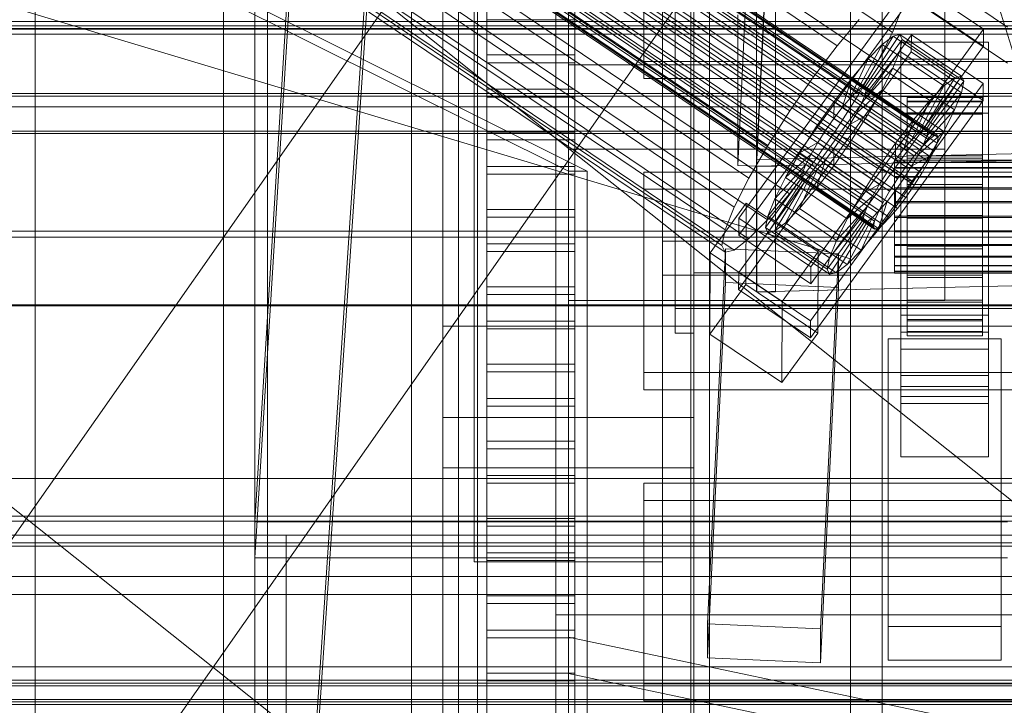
# Model space of a CAD drawing. Header units: millimetres. Extents: x -4738 to 65662, y -68080 to 6847.
# Tile 98 of 256: x -287 to -130, y -35416 to -35307. Entities that reach past the tile are written whole.
import ezdxf

# ---------------------------------------------------------------- set-up
doc = ezdxf.new("R2010")
doc.units = ezdxf.units.MM
for name, color, linetype, lineweight in [('COTAS_O', 1, 'Continuous', 0), ('COTAS_P', 1, 'Continuous', 0), ('frontal_bajante_movil', 7, 'Continuous', 0), ('frontal_briquetadora', 7, 'Continuous', 0), ('frontal_C01', 7, 'Continuous', 0), ('frontal_C02', 7, 'Continuous', 0), ('frontal_C03', 7, 'Continuous', 0), ('frontal_C04', 7, 'Continuous', 0), ('frontal_C05', 7, 'Continuous', 0), ('frontal_mix-C02', 7, 'Continuous', 0), ('frontal_secador', 7, 'Continuous', 0)]:
    doc.layers.add(name, color=color, linetype=linetype, lineweight=lineweight)
doc.dimstyles.new('R19_100', dxfattribs={"dimtxt": 250, "dimasz": 150, "dimexe": 150, "dimexo": 80, "dimgap": 100, "dimtad": 1, "dimtih": 1, "dimtoh": 1, "dimdsep": 46, "dimcen": 0.09, "dimadec": 0, "dimazin": 0, "dimtfac": 1, "dimtdec": 4, "dimtofl": 0, "dimtmove": 0, "dimatfit": 3, "dimfxl": 1, "dimtolj": 1, "dimtzin": 0, "dimarcsym": 0})

# ---------------------------------------------------------------- blocks, each defined once
blk = doc.blocks.new('DIM_R30_46')
at = {"layer": 'COTAS_P'}
for p, q in [((-4100, -35030), (-4219.91, -35921.98)), ((140, -35600), (20.09, -36491.98)), ((-4219.91, -35921.98), (-4065.25, -35897.36)), ((20.09, -36491.98), (-4219.91, -35921.98)), ((-4219.91, -35921.98), (-4077.24, -35986.56)), ((20.09, -36491.98), (-122.58, -36427.39)), ((20.09, -36491.98), (-134.57, -36516.59))]:
    blk.add_line(p, q, dxfattribs=at)
blk.add_text('4278.14 P', height=250, rotation=172.3434, dxfattribs=at).set_placement((-2113.24, -36306.08))
blk = doc.blocks.new('DIM_R30_50')
at = {"layer": 'COTAS_O'}
for p, q in [((-1850, -34900), (-1850, -35600)), ((-150, -34900), (-150, -35600)), ((-1850, -35600), (-1700, -35555)), ((-150, -35600), (-300, -35555)), ((-150, -35600), (-1850, -35600)), ((-1850, -35600), (-1700, -35645)), ((-150, -35600), (-300, -35645))]:
    blk.add_line(p, q, dxfattribs=at)
blk.add_text('1700 O', height=250, rotation=180, dxfattribs=at).set_placement((-1000, -35700))
blk = doc.blocks.new('DIM_R30_54')
at = {"layer": 'COTAS_O'}
for p, q in [((-1480, -35300), (-1330, -35255)), ((490, -35300), (340, -35255)), ((-1480, -36000), (-1480, -35300)), ((-1480, -35300), (490, -35300)), ((-1480, -35300), (-1330, -35345)), ((490, -35300), (340, -35345)), ((490, -36000), (490, -35300))]:
    blk.add_line(p, q, dxfattribs=at)
blk.add_text('1970 O', height=250, dxfattribs=at).set_placement((-495, -35200))
blk = doc.blocks.new('DIM_R30_56')
at = {"layer": 'COTAS_O'}
for p, q in [((-1400, -35300), (-1250, -35255)), ((1400, -35300), (1250, -35255)), ((-1400, -36000), (-1400, -35300)), ((-1400, -35300), (1400, -35300)), ((-1400, -35300), (-1250, -35345)), ((1400, -35300), (1250, -35345)), ((1400, -36000), (1400, -35300))]:
    blk.add_line(p, q, dxfattribs=at)
blk.add_text('2800 O', height=250, dxfattribs=at).set_placement((0, -35200))
blk = doc.blocks.new('DIM_R30_57')
at = {"layer": 'COTAS_P'}
for p, q in [((-305, -34680), (395, -34680)), ((395, -34680), (350, -34830)), ((395, -36000), (395, -34680)), ((395, -34680), (440, -34830)), ((395, -36000), (350, -35850)), ((395, -36000), (440, -35850)), ((-305, -36000), (395, -36000))]:
    blk.add_line(p, q, dxfattribs=at)
blk.add_text('1320 P', height=250, rotation=90, dxfattribs=at).set_placement((295, -35340))
blk = doc.blocks.new('DIM_R30_58')
at = {"layer": 'COTAS_P'}
for p, q in [((-305, -35300), (-155, -35255)), ((345, -35300), (195, -35255)), ((-305, -36000), (-305, -35300)), ((-305, -35300), (345, -35300)), ((-305, -35300), (-155, -35345)), ((345, -35300), (195, -35345)), ((345, -36000), (345, -35300))]:
    blk.add_line(p, q, dxfattribs=at)
blk.add_text('650 P', height=250, dxfattribs=at).set_placement((20, -35200))

msp = doc.modelspace()

# ---------------------------------------------------------------- linework, layer by layer
at = {"layer": 'frontal_bajante_movil'}
for p, q in [((-215, -35355.689), (-215, -34808.457)), ((-185, -34808.457), (-185, -35355.689)), ((-183, -35356.81), (-183, -34809.578)), ((-180, -34809.578), (-180, -35356.81)), ((-215, -34846.045), (-215, -35393.277)), ((-185, -35393.277), (-185, -34846.045)), ((-220, -35775), (-220, -34903.821)), ((-180, -35775), (-180, -34903.821)), ((-285, -35775), (-285, -35000)), ((-255, -35775), (-255, -35000)), ((-180, -35347.232), (-180, -35159.121)), ((-183, -35352.87), (-183, -35164.759)), ((-180, -35164.759), (-180, -35352.87)), ((-183, -35167.578), (-183, -35355.689)), ((-170.939, -35177.54), (-82.939, -35460.565)), ((-183, -35227.232), (-183, -35356.81)), ((-180, -35356.81), (-180, -35227.232)), ((-305, -35325), (345, -35325)), ((-305, -35325), (-185, -35325)), ((-185, -35380), (-185, -35325)), ((220, -35347.232), (-180, -35347.232)), ((-180, -35347.232), (-180, -35352.87)), ((223, -35352.87), (-183, -35352.87)), ((-183, -35352.87), (-183, -35355.689)), ((-180, -35352.87), (220, -35352.87)), ((-220, -35355.701), (-220, -35370.259)), ((-220, -35378.259), (-220, -35355.701)), ((-220, -35355.701), (-180, -35355.701)), ((-185, -35355.689), (-215, -35355.689)), ((-215, -35355.689), (-215, -35393.277)), ((-185, -35355.689), (-185, -35393.277)), ((-183, -35355.689), (223, -35355.689)), ((-180, -35370.259), (-180, -35355.701)), ((-180, -35355.701), (-180, -35378.259)), ((-183, -35356.81), (-180, -35356.81)), ((-220, -35370.259), (-220, -35378.259)), ((-220, -35370.259), (-180, -35370.259)), ((-180, -35378.259), (-180, -35370.259)), ((-220, -35378.259), (-180, -35378.259)), ((-220, -35775), (-220, -35378.259)), ((-180, -35775), (-180, -35378.259)), ((-305, -35380), (345, -35380)), ((-305, -35380), (-185, -35380)), ((-305, -35386), (345, -35386)), ((-305, -35389), (345, -35389)), ((-285, -35389), (-245, -35389)), ((-285, -35429), (-285, -35389)), ((-245, -35389), (285, -35389)), ((-245, -35429), (-245, -35389)), ((-215, -35393.277), (-185, -35393.277))]:
    msp.add_line(p, q, dxfattribs=at)
at = {"layer": 'frontal_briquetadora'}
for p, q in [((-674.804, -34950), (340, -35756.525)), ((-720.639, -35041.307), (340, -35884.261))]:
    msp.add_line(p, q, dxfattribs=at)
at = {"layer": 'frontal_C01'}
for p, q in [((-250, -33373.251), (-250, -35948.844)), ((-250, -35953.656), (-250, -33378.064)), ((-356.348, -35181.789), (-142.549, -35326.017)), ((-355.53, -35181.164), (-141.731, -35325.392)), ((-355.022, -35182.296), (-141.224, -35326.524)), ((-355.017, -35181.04), (-141.218, -35325.268)), ((-354.844, -35181.426), (-141.045, -35325.654)), ((-357.415, -35182.873), (-143.617, -35327.102)), ((-355.541, -35183.59), (-141.742, -35327.818)), ((-358.659, -35184.343), (-144.861, -35328.571)), ((-356.363, -35185.221), (-142.565, -35329.449)), ((-332.659, -35184.547), (-148.35, -35308.882)), ((-146.196, -35330.325), (-359.995, -35186.097)), ((-357.434, -35187.076), (-143.635, -35331.305)), ((-341.461, -35186.671), (-157.152, -35311.006)), ((-361.332, -35188.017), (-147.533, -35332.245)), ((-362.578, -35189.971), (-148.779, -35334.199)), ((-358.68, -35189.031), (-144.881, -35333.259)), ((-334.981, -35189.149), (-150.672, -35313.483)), ((-363.648, -35191.827), (-149.85, -35336.055)), ((-360.017, -35190.95), (-146.218, -35335.179)), ((-160.922, -35315.957), (-345.231, -35191.622)), ((-364.471, -35193.457), (-150.672, -35337.686)), ((-361.352, -35192.705), (-147.554, -35336.933)), ((-364.989, -35194.752), (-151.191, -35338.98)), ((-362.596, -35194.174), (-148.798, -35338.402)), ((-338.003, -35194.386), (-153.694, -35318.72)), ((-365.168, -35195.621), (-151.369, -35339.85)), ((-364.995, -35196.008), (-151.196, -35340.236)), ((-364.482, -35195.884), (-150.683, -35340.112)), ((-363.664, -35195.258), (-149.865, -35339.487)), ((-349.002, -35197.04), (-164.693, -35321.375)), ((-341.52, -35199.901), (-157.211, -35324.236)), ((-352.519, -35202.555), (-168.21, -35326.89)), ((-345.291, -35205.319), (-160.982, -35329.653)), ((-200, -35308.257), (-200, -35207.198)), ((-355.541, -35207.792), (-171.232, -35332.127)), ((-349.061, -35210.27), (-164.752, -35334.605)), ((-357.863, -35212.394), (-173.554, -35336.729)), ((-200, -35314.034), (-200, -35212.975)), ((-352.572, -35214.417), (-168.263, -35338.752)), ((-359.326, -35216.047), (-175.016, -35340.381)), ((-359.83, -35218.502), (-175.521, -35342.836)), ((-355.584, -35217.477), (-171.275, -35341.812)), ((-359.341, -35219.592), (-175.032, -35343.926)), ((-357.893, -35219.242), (-173.584, -35343.577)), ((-140, -35219.826), (-140, -35308.257)), ((-140, -35225.603), (-140, -35314.034)), ((-200, -35327.516), (-200, -35226.457)), ((-140, -35239.085), (-140, -35327.516)), ((-228.298, -35241.719), (-250, -35565.195)), ((-130, -35308.031), (-228.298, -35241.719)), ((-445.557, -35613.283), (-185.557, -35242.474)), ((-250, -35570.976), (-228.298, -35247.5)), ((-228.298, -35247.5), (-130, -35313.812)), ((-200, -35250.531), (-200, -35351.59)), ((-140, -35351.59), (-140, -35263.159)), ((-414.443, -35635.099), (-154.443, -35264.29)), ((-185, -35666.702), (-185, -35265.806)), ((-155, -35265.806), (-155, -35666.702)), ((-185, -35271.198), (-185, -35672.095)), ((-155, -35672.095), (-155, -35271.198)), ((-172.809, -35338.517), (-145.277, -35300.663)), ((-145.277, -35300.663), (-133.809, -35308.399)), ((-145.289, -35303.359), (-172.821, -35341.213)), ((-133.821, -35311.095), (-145.289, -35303.359)), ((-146.887, -35305.229), (-148.35, -35308.882)), ((-450, -35307.834), (450, -35307.834)), ((-157.152, -35311.006), (-153.641, -35306.859)), ((-311.15, -35308.246), (311.15, -35308.246)), ((-311.15, -35308.394), (311.15, -35308.394)), ((-311.15, -35309.185), (311.15, -35309.185)), ((-140, -35308.257), (-200, -35308.257)), ((-200, -35308.257), (-200, -35314.034)), ((-172.847, -35347.145), (-145.315, -35309.29)), ((-133.809, -35308.399), (-161.341, -35346.253)), ((-153.199, -35317.656), (-148.226, -35309.478)), ((-152.686, -35317.532), (-147.143, -35309.216)), ((-148.35, -35308.882), (-150.672, -35313.483)), ((-148.226, -35309.478), (-149.953, -35310.798)), ((-147.143, -35309.216), (-148.226, -35309.478)), ((-148.226, -35309.478), (-138.396, -35316.109)), ((-147.143, -35309.216), (-137.313, -35315.847)), ((-146.777, -35310.032), (-147.143, -35309.216)), ((-145.327, -35311.986), (-145.315, -35309.29)), ((-145.315, -35309.29), (-133.847, -35317.027)), ((-140, -35314.034), (-140, -35308.257)), ((-133.809, -35308.399), (-133.821, -35311.095)), ((-161.353, -35348.949), (-133.821, -35311.095)), ((-160.922, -35315.957), (-157.152, -35311.006)), ((-154.017, -35318.281), (-149.953, -35310.798)), ((-152.513, -35317.918), (-146.777, -35310.032)), ((-149.953, -35310.798), (-152.207, -35313.087)), ((-149.953, -35310.798), (-140.123, -35317.429)), ((-147.155, -35311.868), (-146.777, -35310.032)), ((-147, -35313.157), (-147, -35310.461)), ((-147, -35310.461), (-133, -35310.461)), ((-147, -35356.683), (-147, -35310.461)), ((-146.777, -35310.032), (-136.948, -35316.663)), ((-133, -35310.461), (-133, -35313.157)), ((-133, -35310.461), (-133, -35356.683)), ((-145.327, -35311.986), (-172.859, -35349.841)), ((-152.692, -35318.788), (-147.155, -35311.868)), ((-148.249, -35314.6), (-147.155, -35311.868)), ((-147.155, -35311.868), (-137.325, -35318.499)), ((-133.859, -35319.723), (-145.327, -35311.986)), ((-140, -35314.034), (-200, -35314.034)), ((-200, -35314.034), (-200, -35327.516)), ((-155.085, -35319.365), (-152.207, -35313.087)), ((-152.207, -35313.087), (-154.833, -35316.189)), ((-150.672, -35313.483), (-153.694, -35318.72)), ((-152.207, -35313.087), (-142.377, -35319.718)), ((-133, -35313.157), (-147, -35313.157)), ((-147, -35313.157), (-147, -35359.38)), ((-140, -35327.516), (-140, -35314.034)), ((-133, -35359.38), (-133, -35313.157)), ((-153.21, -35320.082), (-148.249, -35314.6)), ((-149.985, -35318.043), (-148.249, -35314.6)), ((-148.249, -35314.6), (-138.419, -35321.232)), ((-137.313, -35315.847), (-142.856, -35324.163)), ((-138.396, -35316.109), (-137.313, -35315.847)), ((-137.313, -35315.847), (-136.948, -35316.663)), ((-164.693, -35321.375), (-160.922, -35315.957)), ((-133.847, -35317.027), (-161.379, -35354.881)), ((-154.833, -35316.189), (-157.653, -35319.893)), ((-156.329, -35320.835), (-154.833, -35316.189)), ((-154.833, -35316.189), (-145.003, -35322.821)), ((-140.123, -35317.429), (-144.188, -35324.912)), ((-138.396, -35316.109), (-143.369, -35324.287)), ((-136.948, -35316.663), (-142.683, -35324.549)), ((-142.377, -35319.718), (-140.123, -35317.429)), ((-140.123, -35317.429), (-138.396, -35316.109)), ((-136.948, -35316.663), (-137.325, -35318.499)), ((-133.847, -35317.027), (-133.859, -35319.723)), ((450, -35318.618), (-450, -35318.618)), ((-153.694, -35318.72), (-157.211, -35324.236)), ((-155.085, -35319.365), (-154.017, -35318.281)), ((-154.033, -35321.713), (-149.985, -35318.043)), ((-154.017, -35318.281), (-153.199, -35317.656)), ((-144.188, -35324.912), (-154.017, -35318.281)), ((-152.692, -35318.788), (-153.21, -35320.082)), ((-153.199, -35317.656), (-152.686, -35317.532)), ((-143.369, -35324.287), (-153.199, -35317.656)), ((-152.513, -35317.918), (-152.692, -35318.788)), ((-142.862, -35325.419), (-152.692, -35318.788)), ((-142.856, -35324.163), (-152.686, -35317.532)), ((-152.686, -35317.532), (-152.513, -35317.918)), ((-142.683, -35324.549), (-152.513, -35317.918)), ((-152.246, -35321.96), (-149.985, -35318.043)), ((-149.985, -35318.043), (-140.156, -35324.674)), ((-137.325, -35318.499), (-142.862, -35325.419)), ((-137.325, -35318.499), (-138.419, -35321.232)), ((-161.391, -35357.577), (-133.859, -35319.723)), ((-157.653, -35319.893), (-160.474, -35323.946)), ((-157.653, -35319.893), (-157.665, -35322.589)), ((-147.823, -35326.524), (-157.653, -35319.893)), ((-156.329, -35320.835), (-155.085, -35319.365)), ((-145.255, -35325.997), (-155.085, -35319.365)), ((-153.21, -35320.082), (-154.033, -35321.713)), ((-143.38, -35326.713), (-153.21, -35320.082)), ((-147, -35321.785), (-147, -35319.089)), ((-147, -35319.089), (-133, -35319.089)), ((-147, -35365.311), (-147, -35319.089)), ((-146, -35329.272), (-146, -35319.272)), ((-146, -35319.272), (-146, -35319.865)), ((-146, -35319.272), (-134, -35319.272)), ((-146, -35319.975), (-146, -35319.272)), ((-146, -35329.552), (-146, -35319.865)), ((-146, -35319.865), (-146, -35321.711)), ((-146, -35319.865), (-134, -35319.865)), ((-146, -35329.604), (-146, -35319.975)), ((-146, -35319.975), (-134, -35319.975)), ((-146, -35321.924), (-146, -35319.975)), ((-142.377, -35319.718), (-145.255, -35325.997)), ((-145.003, -35322.821), (-142.377, -35319.718)), ((-134, -35319.865), (-134, -35319.272)), ((-134, -35319.272), (-134, -35329.272)), ((-134, -35319.272), (-134, -35319.975)), ((-134, -35321.711), (-134, -35319.865)), ((-134, -35319.865), (-134, -35329.552)), ((-134, -35319.975), (-134, -35329.604)), ((-134, -35319.975), (-134, -35321.924)), ((-133, -35319.089), (-133, -35321.785)), ((-133, -35319.089), (-133, -35365.311)), ((-168.21, -35326.89), (-164.693, -35321.375)), ((-157.665, -35322.589), (-156.329, -35320.835)), ((-146.499, -35327.466), (-156.329, -35320.835)), ((-154.033, -35321.713), (-155.103, -35323.568)), ((-155.103, -35323.568), (-152.246, -35321.96)), ((-154.877, -35326.086), (-152.246, -35321.96)), ((-144.203, -35328.344), (-154.033, -35321.713)), ((-152.246, -35321.96), (-142.416, -35328.591)), ((-133, -35321.785), (-147, -35321.785)), ((-147, -35321.785), (-147, -35368.007)), ((-146, -35330.427), (-146, -35321.711)), ((-146, -35321.711), (-146, -35324.687)), ((-146, -35321.711), (-134, -35321.711)), ((-146, -35330.528), (-146, -35321.924)), ((-146, -35321.924), (-134, -35321.924)), ((-146, -35324.987), (-146, -35321.924)), ((-138.419, -35321.232), (-143.38, -35326.713)), ((-138.419, -35321.232), (-140.156, -35324.674)), ((-134, -35324.687), (-134, -35321.711)), ((-134, -35321.711), (-134, -35330.427)), ((-134, -35321.924), (-134, -35330.528)), ((-134, -35321.924), (-134, -35324.987)), ((-133, -35368.007), (-133, -35321.785)), ((-159.001, -35324.509), (-157.665, -35322.589)), ((-157.665, -35322.589), (-147.835, -35329.22)), ((-155.103, -35323.568), (-156.35, -35325.522)), ((-145.274, -35330.199), (-155.103, -35323.568)), ((-147.823, -35326.524), (-145.003, -35322.821)), ((-145.003, -35322.821), (-146.499, -35327.466)), ((-160.474, -35323.946), (-163.105, -35328.071)), ((-157.211, -35324.236), (-160.982, -35329.653)), ((-159.001, -35324.509), (-160.474, -35323.946)), ((-160.474, -35323.946), (-150.644, -35330.577)), ((-160.247, -35326.463), (-159.001, -35324.509)), ((-149.171, -35331.14), (-159.001, -35324.509)), ((-146, -35331.836), (-146, -35324.687)), ((-146, -35324.687), (-146, -35328.588)), ((-146, -35324.687), (-134, -35324.687)), ((-146, -35331.979), (-146, -35324.987)), ((-146, -35324.987), (-134, -35324.987)), ((-146, -35328.956), (-146, -35324.987)), ((-144.188, -35324.912), (-145.255, -35325.997)), ((-140.156, -35324.674), (-144.203, -35328.344)), ((-143.369, -35324.287), (-144.188, -35324.912)), ((-142.856, -35324.163), (-143.369, -35324.287)), ((-142.862, -35325.419), (-142.683, -35324.549)), ((-142.683, -35324.549), (-142.856, -35324.163)), ((-140.156, -35324.674), (-142.416, -35328.591)), ((-141.731, -35325.392), (-141.218, -35325.268)), ((-141.218, -35325.268), (-141.045, -35325.654)), ((-134, -35328.588), (-134, -35324.687)), ((-134, -35324.687), (-134, -35331.836)), ((-134, -35324.987), (-134, -35331.979)), ((-134, -35324.987), (-134, -35328.956)), ((-171.232, -35332.127), (-168.21, -35326.89)), ((-160.247, -35326.463), (-163.105, -35328.071)), ((-161.318, -35328.319), (-160.247, -35326.463)), ((-150.417, -35333.094), (-160.247, -35326.463)), ((-157.698, -35330.138), (-154.877, -35326.086)), ((-156.35, -35325.522), (-157.686, -35327.442)), ((-156.35, -35325.522), (-154.877, -35326.086)), ((-146.52, -35332.154), (-156.35, -35325.522)), ((-154.877, -35326.086), (-145.047, -35332.717)), ((-150.644, -35330.577), (-147.823, -35326.524)), ((-147.835, -35329.22), (-147.823, -35326.524)), ((-145.255, -35325.997), (-146.499, -35327.466)), ((-144.203, -35328.344), (-143.38, -35326.713)), ((-143.617, -35327.102), (-142.549, -35326.017)), ((-143.38, -35326.713), (-142.862, -35325.419)), ((-142.549, -35326.017), (-141.731, -35325.392)), ((-141.224, -35326.524), (-141.742, -35327.818)), ((-141.045, -35325.654), (-141.224, -35326.524)), ((-140, -35327.516), (-200, -35327.516)), ((-200, -35327.516), (-200, -35351.59)), ((-163.105, -35328.071), (-165.365, -35331.989)), ((-161.318, -35328.319), (-165.365, -35331.989)), ((-163.105, -35328.071), (-153.275, -35334.702)), ((-162.14, -35329.949), (-161.318, -35328.319)), ((-151.488, -35334.95), (-161.318, -35328.319)), ((-157.686, -35327.442), (-159.022, -35329.196)), ((-157.686, -35327.442), (-157.698, -35330.138)), ((-147.856, -35334.073), (-157.686, -35327.442)), ((-146.499, -35327.466), (-147.835, -35329.22)), ((-145.274, -35330.199), (-144.203, -35328.344)), ((-144.861, -35328.571), (-143.617, -35327.102)), ((-141.742, -35327.818), (-142.565, -35329.449)), ((-140, -35351.59), (-140, -35327.516)), ((-162.14, -35329.949), (-167.102, -35335.431)), ((-160.982, -35329.653), (-164.752, -35334.605)), ((-162.659, -35331.243), (-162.14, -35329.949)), ((-152.311, -35336.58), (-162.14, -35329.949)), ((-159.022, -35329.196), (-160.518, -35333.842)), ((-159.022, -35329.196), (-160.266, -35330.666)), ((-149.192, -35335.828), (-159.022, -35329.196)), ((-147.835, -35329.22), (-149.171, -35331.14)), ((-148, -35329.604), (-148, -35329.272)), ((-148, -35329.272), (-148, -35329.552)), ((-148, -35329.272), (148, -35329.272)), ((-148, -35329.552), (-148, -35330.427)), ((-148, -35329.552), (148, -35329.552)), ((-148, -35330.528), (-148, -35329.604)), ((-148, -35329.604), (148, -35329.604)), ((-146.196, -35330.325), (-144.861, -35328.571)), ((-146, -35333.684), (-146, -35328.588)), ((-146, -35328.588), (-146, -35333.148)), ((-146, -35328.588), (-134, -35328.588)), ((-146, -35333.859), (-146, -35328.956)), ((-146, -35328.956), (-134, -35328.956)), ((-146, -35333.559), (-146, -35328.956)), ((-146, -35329.552), (-146, -35329.272)), ((-134, -35329.272), (-146, -35329.272)), ((-146, -35329.272), (-146, -35329.604)), ((-146, -35330.427), (-146, -35329.552)), ((-134, -35329.552), (-146, -35329.552)), ((-134, -35329.604), (-146, -35329.604)), ((-146, -35329.604), (-146, -35330.528)), ((-142.416, -35328.591), (-145.274, -35330.199)), ((-142.416, -35328.591), (-145.047, -35332.717)), ((-142.565, -35329.449), (-143.635, -35331.305)), ((-134, -35333.148), (-134, -35328.588)), ((-134, -35328.588), (-134, -35333.684)), ((-134, -35328.956), (-134, -35333.859)), ((-134, -35328.956), (-134, -35333.559)), ((-134, -35329.272), (-134, -35329.552)), ((-134, -35329.604), (-134, -35329.272)), ((-134, -35329.552), (-134, -35330.427)), ((-134, -35330.528), (-134, -35329.604)), ((-162.659, -35331.243), (-168.196, -35338.163)), ((-160.266, -35330.666), (-163.144, -35336.944)), ((-162.837, -35332.113), (-162.659, -35331.243)), ((-152.829, -35337.875), (-162.659, -35331.243)), ((-160.266, -35330.666), (-161.333, -35331.75)), ((-160.518, -35333.842), (-157.698, -35330.138)), ((-150.436, -35337.297), (-160.266, -35330.666)), ((-157.698, -35330.138), (-147.868, -35336.769)), ((-153.275, -35334.702), (-150.644, -35330.577)), ((-150.644, -35330.577), (-149.171, -35331.14)), ((-149.171, -35331.14), (-150.417, -35333.094)), ((-148, -35330.427), (-148, -35331.836)), ((-148, -35330.427), (148, -35330.427)), ((-148, -35331.979), (-148, -35330.528)), ((-148, -35330.528), (148, -35330.528)), ((-147.533, -35332.245), (-146.196, -35330.325)), ((-146.52, -35332.154), (-145.274, -35330.199)), ((-146, -35331.836), (-146, -35330.427)), ((-134, -35330.427), (-146, -35330.427)), ((-134, -35330.528), (-146, -35330.528)), ((-146, -35330.528), (-146, -35331.979)), ((-143.635, -35331.305), (-144.881, -35333.259)), ((-134, -35330.427), (-134, -35331.836)), ((-134, -35331.979), (-134, -35330.528)), ((-173.554, -35336.729), (-171.232, -35332.127)), ((-162.837, -35332.113), (-168.573, -35340)), ((-162.664, -35332.499), (-168.208, -35340.815)), ((-162.151, -35332.376), (-167.125, -35340.554)), ((-165.365, -35331.989), (-167.102, -35335.431)), ((-161.333, -35331.75), (-165.397, -35339.233)), ((-165.365, -35331.989), (-155.535, -35338.62)), ((-162.664, -35332.499), (-162.837, -35332.113)), ((-153.008, -35338.744), (-162.837, -35332.113)), ((-162.151, -35332.376), (-162.664, -35332.499)), ((-152.835, -35339.131), (-162.664, -35332.499)), ((-161.333, -35331.75), (-162.151, -35332.376)), ((-152.321, -35339.007), (-162.151, -35332.376)), ((-151.503, -35338.381), (-161.333, -35331.75)), ((-153.275, -35334.702), (-150.417, -35333.094)), ((-150.417, -35333.094), (-151.488, -35334.95)), ((-148.779, -35334.199), (-147.533, -35332.245)), ((-148, -35331.836), (-148, -35333.684)), ((-148, -35331.836), (148, -35331.836)), ((-148, -35333.859), (-148, -35331.979)), ((-148, -35331.979), (148, -35331.979)), ((-145.047, -35332.717), (-147.868, -35336.769)), ((-147.856, -35334.073), (-146.52, -35332.154)), ((-145.047, -35332.717), (-146.52, -35332.154)), ((-146, -35333.684), (-146, -35331.836)), ((-134, -35331.836), (-146, -35331.836)), ((-134, -35331.979), (-146, -35331.979)), ((-146, -35331.979), (-146, -35333.859)), ((-146, -35333.148), (-146, -35335.845)), ((-134, -35333.148), (-146, -35333.148)), ((-146, -35333.148), (-146, -35338.058)), ((-134, -35331.836), (-134, -35333.684)), ((-134, -35333.859), (-134, -35331.979)), ((-134, -35335.845), (-134, -35333.148)), ((-134, -35338.058), (-134, -35333.148)), ((-164.752, -35334.605), (-168.263, -35338.752)), ((-163.144, -35336.944), (-160.518, -35333.842)), ((-160.518, -35333.842), (-150.688, -35340.473)), ((-155.535, -35338.62), (-153.275, -35334.702)), ((-149.85, -35336.055), (-148.779, -35334.199)), ((-149.192, -35335.828), (-147.856, -35334.073)), ((-148, -35333.684), (-148, -35335.845)), ((-148, -35333.684), (148, -35333.684)), ((-148, -35336.039), (-148, -35333.859)), ((-148, -35333.859), (148, -35333.859)), ((-147.868, -35336.769), (-147.856, -35334.073)), ((-144.881, -35333.259), (-146.218, -35335.179)), ((-146, -35336.039), (-146, -35333.559)), ((-146, -35333.559), (-134, -35333.559)), ((-146, -35338.484), (-146, -35333.559)), ((-146, -35335.845), (-146, -35333.684)), ((-134, -35333.684), (-146, -35333.684)), ((-134, -35333.859), (-146, -35333.859)), ((-146, -35333.859), (-146, -35336.039)), ((-134, -35333.559), (-134, -35336.039)), ((-134, -35333.559), (-134, -35338.484)), ((-134, -35333.684), (-134, -35335.845)), ((-134, -35336.039), (-134, -35333.859)), ((-177.394, -35344.017), (-171.658, -35336.131)), ((-171.715, -35349.072), (-171.658, -35336.131)), ((-171.658, -35336.131), (-160.19, -35343.867)), ((-167.102, -35335.431), (-168.196, -35338.163)), ((-167.102, -35335.431), (-157.272, -35342.062)), ((-155.535, -35338.62), (-151.488, -35334.95)), ((-151.488, -35334.95), (-152.311, -35336.58)), ((-150.688, -35340.473), (-149.192, -35335.828)), ((-150.672, -35337.686), (-149.85, -35336.055)), ((-150.436, -35337.297), (-149.192, -35335.828)), ((-148, -35335.845), (-148, -35338.17)), ((148, -35335.845), (-148, -35335.845)), ((-148, -35338.372), (-148, -35336.039)), ((-148, -35336.039), (148, -35336.039)), ((-146.218, -35335.179), (-147.554, -35336.933)), ((-146, -35335.845), (-134, -35335.845)), ((-146, -35338.17), (-146, -35335.845)), ((-134, -35336.039), (-146, -35336.039)), ((-146, -35336.039), (-146, -35338.372)), ((-134, -35335.845), (-134, -35338.17)), ((-134, -35338.372), (-134, -35336.039)), ((-175.016, -35340.381), (-173.554, -35336.729)), ((-165.397, -35339.233), (-163.144, -35336.944)), ((-163.144, -35336.944), (-153.314, -35343.575)), ((-158.366, -35344.794), (-152.829, -35337.875)), ((-157.272, -35342.062), (-152.311, -35336.58)), ((-153.314, -35343.575), (-150.436, -35337.297)), ((-152.829, -35337.875), (-153.008, -35338.744)), ((-152.311, -35336.58), (-152.829, -35337.875)), ((-151.503, -35338.381), (-150.436, -35337.297)), ((-151.191, -35338.98), (-150.672, -35337.686)), ((-147.868, -35336.769), (-150.688, -35340.473)), ((-147.554, -35336.933), (-148.798, -35338.402)), ((-172.809, -35338.517), (-172.821, -35341.213)), ((-161.341, -35346.253), (-172.809, -35338.517)), ((-168.263, -35338.752), (-171.275, -35341.812)), ((-168.196, -35338.163), (-168.573, -35340)), ((-168.196, -35338.163), (-158.366, -35344.794)), ((-167.125, -35340.554), (-165.397, -35339.233)), ((-165.397, -35339.233), (-155.567, -35345.864)), ((-158.743, -35346.631), (-153.008, -35338.744)), ((-158.378, -35347.446), (-152.835, -35339.131)), ((-157.295, -35347.185), (-152.321, -35339.007)), ((-157.272, -35342.062), (-155.535, -35338.62)), ((-155.567, -35345.864), (-151.503, -35338.381)), ((-153.008, -35338.744), (-152.835, -35339.131)), ((-152.835, -35339.131), (-152.321, -35339.007)), ((-152.321, -35339.007), (-151.503, -35338.381)), ((-151.369, -35339.85), (-151.191, -35338.98)), ((-148.798, -35338.402), (-149.865, -35339.487)), ((-148, -35338.17), (-148, -35340.503)), ((-148, -35338.17), (148, -35338.17)), ((-148, -35340.698), (-148, -35338.372)), ((-148, -35338.372), (148, -35338.372)), ((-146, -35338.17), (-146, -35338.058)), ((-146, -35338.058), (-146, -35342.983)), ((-146, -35338.058), (-134, -35338.058)), ((-146, -35340.503), (-146, -35338.17)), ((-134, -35338.17), (-146, -35338.17)), ((-146, -35338.372), (-146, -35338.484)), ((-134, -35338.372), (-146, -35338.372)), ((-146, -35338.372), (-146, -35340.698)), ((-146, -35338.484), (-134, -35338.484)), ((-146, -35343.394), (-146, -35338.484)), ((-134, -35342.983), (-134, -35338.058)), ((-134, -35338.058), (-134, -35338.17)), ((-134, -35338.17), (-134, -35340.503)), ((-134, -35338.484), (-134, -35338.372)), ((-134, -35340.698), (-134, -35338.372)), ((-134, -35338.484), (-134, -35343.394)), ((-175.521, -35342.836), (-175.016, -35340.381)), ((-168.573, -35340), (-168.208, -35340.815)), ((-168.573, -35340), (-158.743, -35346.631)), ((-168.208, -35340.815), (-167.125, -35340.554)), ((-168.208, -35340.815), (-158.378, -35347.446)), ((-167.125, -35340.554), (-157.295, -35347.185)), ((-150.688, -35340.473), (-153.314, -35343.575)), ((-151.196, -35340.236), (-151.369, -35339.85)), ((-150.683, -35340.112), (-151.196, -35340.236)), ((-149.865, -35339.487), (-150.683, -35340.112)), ((-148, -35340.503), (-148, -35342.684)), ((-148, -35340.503), (148, -35340.503)), ((-148, -35342.858), (-148, -35340.698)), ((-148, -35340.698), (148, -35340.698)), ((-146, -35342.684), (-146, -35340.503)), ((-146, -35340.503), (-146, -35342.983)), ((-134, -35340.503), (-146, -35340.503)), ((-146, -35340.698), (-146, -35343.394)), ((-134, -35340.698), (-146, -35340.698)), ((-146, -35340.698), (-146, -35342.858)), ((-134, -35342.983), (-134, -35340.503)), ((-134, -35340.503), (-134, -35342.684)), ((-134, -35343.394), (-134, -35340.698)), ((-134, -35342.858), (-134, -35340.698)), ((450, -35341.538), (-450, -35341.538)), ((-185, -35347.571), (-185, -35342.178)), ((-185, -35342.178), (-155, -35342.178)), ((-185, -35743.543), (-185, -35342.178)), ((-171.275, -35341.812), (-173.584, -35343.577)), ((-172.821, -35341.213), (-161.353, -35348.949)), ((-158.366, -35344.794), (-157.272, -35342.062)), ((-155, -35342.178), (-155, -35347.571)), ((-155, -35342.178), (-155, -35743.543)), ((-177.811, -35403.162), (-174.943, -35343.373)), ((-177.394, -35344.017), (-177.451, -35356.959)), ((-165.926, -35351.754), (-177.394, -35344.017)), ((-175.032, -35343.926), (-175.521, -35342.836)), ((-173.584, -35343.577), (-175.032, -35343.926)), ((-174.943, -35348.767), (-174.943, -35343.373)), ((-174.943, -35343.373), (-156.962, -35344.173)), ((-160.19, -35343.867), (-165.926, -35351.754)), ((-160.19, -35343.867), (-160.247, -35356.809)), ((-156.962, -35344.173), (-159.83, -35403.962)), ((-156.962, -35344.173), (-156.962, -35349.566)), ((-153.314, -35343.575), (-155.567, -35345.864)), ((-148, -35342.684), (-148, -35344.563)), ((-148, -35342.684), (148, -35342.684)), ((-148, -35344.706), (-148, -35342.858)), ((-148, -35342.858), (148, -35342.858)), ((-146, -35344.563), (-146, -35342.684)), ((-146, -35342.684), (-146, -35347.586)), ((-134, -35342.684), (-146, -35342.684)), ((-146, -35342.858), (-146, -35347.955)), ((-134, -35342.858), (-146, -35342.858)), ((-146, -35342.858), (-146, -35344.706)), ((-146, -35342.983), (-146, -35347.586)), ((-146, -35342.983), (-134, -35342.983)), ((-146, -35343.394), (-134, -35343.394)), ((-146, -35347.955), (-146, -35343.394)), ((-134, -35347.586), (-134, -35342.684)), ((-134, -35342.684), (-134, -35344.563)), ((-134, -35347.955), (-134, -35342.858)), ((-134, -35344.706), (-134, -35342.858)), ((-134, -35347.586), (-134, -35342.983)), ((-134, -35343.394), (-134, -35347.955)), ((-158.743, -35346.631), (-158.366, -35344.794)), ((-148, -35344.563), (-148, -35346.014)), ((-148, -35344.563), (148, -35344.563)), ((-148, -35346.115), (-148, -35344.706)), ((-148, -35344.706), (148, -35344.706)), ((-146, -35346.014), (-146, -35344.563)), ((-146, -35344.563), (-146, -35351.555)), ((-134, -35344.563), (-146, -35344.563)), ((-146, -35344.706), (-146, -35351.856)), ((-134, -35344.706), (-146, -35344.706)), ((-146, -35344.706), (-146, -35346.115)), ((-134, -35351.555), (-134, -35344.563)), ((-134, -35344.563), (-134, -35346.014)), ((-134, -35351.856), (-134, -35344.706)), ((-134, -35346.115), (-134, -35344.706)), ((-172.847, -35347.145), (-172.859, -35349.841)), ((-161.379, -35354.881), (-172.847, -35347.145)), ((-161.353, -35348.949), (-161.341, -35346.253)), ((-158.378, -35347.446), (-158.743, -35346.631)), ((-157.295, -35347.185), (-158.378, -35347.446)), ((-155.567, -35345.864), (-157.295, -35347.185)), ((-148, -35346.014), (-148, -35346.938)), ((-148, -35346.014), (148, -35346.014)), ((-148, -35346.99), (-148, -35346.115)), ((-148, -35346.115), (148, -35346.115)), ((-148, -35346.938), (-148, -35347.271)), ((-148, -35346.938), (148, -35346.938)), ((-148, -35347.271), (-148, -35346.99)), ((-148, -35346.99), (148, -35346.99)), ((-148, -35347.271), (148, -35347.271)), ((-146, -35346.938), (-146, -35346.014)), ((-146, -35346.014), (-146, -35354.618)), ((-134, -35346.014), (-146, -35346.014)), ((-146, -35346.115), (-146, -35354.831)), ((-134, -35346.115), (-146, -35346.115)), ((-146, -35346.115), (-146, -35346.99)), ((-146, -35347.271), (-146, -35346.938)), ((-146, -35346.938), (-146, -35356.568)), ((-134, -35346.938), (-146, -35346.938)), ((-146, -35346.99), (-146, -35356.678)), ((-134, -35346.99), (-146, -35346.99)), ((-146, -35346.99), (-146, -35347.271)), ((-146, -35347.271), (-146, -35357.27)), ((-134, -35347.271), (-146, -35347.271)), ((-134, -35354.618), (-134, -35346.014)), ((-134, -35346.014), (-134, -35346.938)), ((-134, -35354.831), (-134, -35346.115)), ((-134, -35346.99), (-134, -35346.115)), ((-134, -35356.568), (-134, -35346.938)), ((-134, -35346.938), (-134, -35347.271)), ((-134, -35356.678), (-134, -35346.99)), ((-134, -35347.271), (-134, -35346.99)), ((-134, -35357.27), (-134, -35347.271)), ((-155, -35347.571), (-185, -35347.571)), ((-185, -35347.571), (-185, -35748.935)), ((-177.811, -35408.555), (-174.943, -35348.767)), ((-156.962, -35349.566), (-174.943, -35348.767)), ((-155, -35748.935), (-155, -35347.571)), ((-146, -35347.586), (-146, -35351.555)), ((-146, -35347.586), (-134, -35347.586)), ((-146, -35347.955), (-134, -35347.955)), ((-146, -35351.856), (-146, -35347.955)), ((-134, -35351.555), (-134, -35347.586)), ((-134, -35347.955), (-134, -35351.856)), ((-171.715, -35349.072), (-177.451, -35356.959)), ((-172.859, -35349.841), (-161.391, -35357.577)), ((-160.247, -35356.809), (-171.715, -35349.072)), ((-159.83, -35409.355), (-156.962, -35349.566)), ((-200, -35351.59), (-140, -35351.59)), ((-165.983, -35364.695), (-165.926, -35351.754)), ((-146, -35351.555), (-146, -35354.618)), ((-146, -35351.555), (-134, -35351.555)), ((-146, -35351.856), (-134, -35351.856)), ((-146, -35354.831), (-146, -35351.856)), ((-134, -35354.618), (-134, -35351.555)), ((-134, -35351.856), (-134, -35354.831)), ((-450, -35352.322), (450, -35352.322)), ((-161.391, -35357.577), (-161.379, -35354.881)), ((-147, -35366.89), (-147, -35353.949)), ((-147, -35353.949), (-133, -35353.949)), ((-147, -35363.578), (-147, -35353.949)), ((-146, -35354.618), (-146, -35356.568)), ((-146, -35354.618), (-134, -35354.618)), ((-146, -35354.831), (-134, -35354.831)), ((-146, -35356.678), (-146, -35354.831)), ((-134, -35356.568), (-134, -35354.618)), ((-134, -35354.831), (-134, -35356.678)), ((-133, -35353.949), (-133, -35366.89)), ((-133, -35353.949), (-133, -35363.578)), ((-133, -35356.683), (-147, -35356.683)), ((-147, -35356.683), (-147, -35359.38)), ((-146, -35356.568), (-146, -35357.27)), ((-146, -35356.568), (-134, -35356.568)), ((-146, -35356.678), (-134, -35356.678)), ((-146, -35357.27), (-146, -35356.678)), ((-134, -35357.27), (-134, -35356.568)), ((-134, -35356.678), (-134, -35357.27)), ((-133, -35359.38), (-133, -35356.683)), ((-177.451, -35356.959), (-165.983, -35364.695)), ((-165.983, -35364.695), (-160.247, -35356.809)), ((-149, -35363.116), (-149, -35357.723)), ((-149, -35357.723), (-131, -35357.723)), ((-149, -35403.56), (-149, -35357.723)), ((-146, -35357.27), (-134, -35357.27)), ((-131, -35357.723), (-131, -35363.116)), ((-131, -35357.723), (-131, -35403.56)), ((-147, -35359.38), (-133, -35359.38)), ((-131, -35363.116), (-149, -35363.116)), ((-149, -35408.953), (-149, -35363.116)), ((-133, -35363.578), (-147, -35363.578)), ((-147, -35363.578), (-147, -35376.52)), ((-133, -35376.52), (-133, -35363.578)), ((-131, -35408.953), (-131, -35363.116)), ((-133, -35365.311), (-147, -35365.311)), ((-147, -35365.311), (-147, -35368.007)), ((-133, -35368.007), (-133, -35365.311)), ((-133, -35366.89), (-147, -35366.89)), ((-147, -35366.89), (-147, -35376.52)), ((-133, -35376.52), (-133, -35366.89)), ((-147, -35368.007), (-133, -35368.007)), ((-147, -35376.52), (-133, -35376.52)), ((-425, -35398.445), (425, -35398.445)), ((-159.83, -35403.962), (-177.811, -35403.162)), ((-177.811, -35403.162), (-177.811, -35408.555)), ((-131, -35403.56), (-149, -35403.56)), ((-149, -35403.56), (-149, -35408.953)), ((-131, -35408.953), (-131, -35403.56)), ((-200, -35506.334), (-200, -35405.275)), ((-200, -35405.275), (-140, -35417.903)), ((-200, -35411.053), (-200, -35405.275)), ((-159.83, -35409.355), (-159.83, -35403.962)), ((425, -35410.001), (-425, -35410.001)), ((-177.811, -35408.555), (-159.83, -35409.355)), ((-149, -35408.953), (-131, -35408.953)), ((-200, -35512.111), (-200, -35411.053)), ((-200, -35411.053), (-140, -35423.68)), ((-200, -35424.534), (-200, -35411.053)), ((425, -35412.142), (-425, -35412.142))]:
    msp.add_line(p, q, dxfattribs=at)
at = {"layer": 'frontal_C02'}
for p, q in [((-250, -32921.727), (-250, -35767.183)), ((-250, -35771.953), (-250, -32926.497)), ((-228.298, -35036.685), (-250, -35386.887)), ((-250, -35392.618), (-228.298, -35042.415)), ((-450, -35307.157), (450, -35307.157)), ((450, -35319.079), (-450, -35319.079)), ((450, -35340.567), (-450, -35340.567)), ((-450, -35352.489), (450, -35352.489)), ((-300, -35386.799), (300, -35386.799)), ((-250, -35386.887), (-130, -35386.887)), ((-250, -35392.618), (-250, -35386.887)), ((300, -35390.233), (-300, -35390.233)), ((300, -35390.743), (-300, -35390.743)), ((-130, -35392.618), (-250, -35392.618)), ((-300, -35395.596), (300, -35395.596)), ((300, -35412.599), (-300, -35412.599)), ((-300, -35413.037), (300, -35413.037)), ((300, -35415.228), (-300, -35415.228)), ((-300, -35415.574), (300, -35415.574)), ((-300, -35416.016), (300, -35416.016))]:
    msp.add_line(p, q, dxfattribs=at)
at = {"layer": 'frontal_C03'}
for p, q in [((-1496, -35320.73), (1496, -35320.73)), ((1496, -35324.628), (-1496, -35324.628))]:
    msp.add_line(p, q, dxfattribs=at)
at = {"layer": 'frontal_C04'}
for p, q in [((-225, -35487.488), (-225, -34411.606)), ((-225, -34417.244), (-225, -35493.126)), ((-250, -35516.618), (-250, -34440.737)), ((-225, -34440.737), (-225, -35516.618)), ((-225, -35634.08), (-225, -34558.198)), ((-225, -34563.836), (-225, -35639.718)), ((-250, -34605.183), (-250, -35681.065)), ((-225, -34605.183), (-225, -35681.065)), ((-248, -35988), (-248, -34670.697)), ((-202, -35988), (-202, -34670.697)), ((-248, -35988), (-248, -34968.218)), ((-202, -35988), (-202, -34968.218)), ((-213, -35312.487), (-213, -35276.779)), ((-199, -35276.779), (-199, -35312.487)), ((-213, -35282.251), (-213, -35317.959)), ((-199, -35317.959), (-199, -35282.251)), ((-188, -35281.564), (-188, -35313.513)), ((-188, -35316.249), (-188, -35284.3)), ((-213, -35324.8), (-213, -35289.092)), ((-199, -35289.092), (-199, -35324.8)), ((-213, -35294.564), (-213, -35330.272)), ((-199, -35330.272), (-199, -35294.564)), ((-213, -35337.113), (-213, -35301.404)), ((-199, -35301.404), (-199, -35337.113)), ((-213, -35305.647), (-213, -35312.487)), ((-199, -35305.647), (-199, -35312.487)), ((-199, -35306.877), (-213, -35306.877)), ((-213, -35306.877), (-213, -35342.585)), ((-213, -35313.717), (-213, -35306.877)), ((-199, -35342.585), (-199, -35306.877)), ((-199, -35306.877), (-199, -35313.717)), ((-199, -35312.487), (-213, -35312.487)), ((-213, -35313.717), (-199, -35313.717)), ((-213, -35349.425), (-213, -35313.717)), ((-199, -35313.717), (-199, -35349.425)), ((-188, -35313.513), (188, -35313.513)), ((-188, -35313.513), (-188, -35316.249)), ((188, -35316.249), (-188, -35316.249)), ((-213, -35317.959), (-199, -35317.959)), ((-213, -35317.959), (-213, -35324.8)), ((-199, -35317.959), (-199, -35324.8)), ((-199, -35319.189), (-213, -35319.189)), ((-213, -35319.189), (-213, -35354.898)), ((-213, -35326.03), (-213, -35319.189)), ((-199, -35354.898), (-199, -35319.189)), ((-199, -35319.189), (-199, -35326.03)), ((-199, -35324.8), (-213, -35324.8)), ((-213, -35326.03), (-199, -35326.03)), ((-213, -35361.738), (-213, -35326.03)), ((-199, -35326.03), (-199, -35361.738)), ((-213, -35330.272), (-199, -35330.272)), ((-213, -35330.272), (-213, -35337.113)), ((-199, -35331.502), (-213, -35331.502)), ((-213, -35331.502), (-213, -35367.21)), ((-213, -35338.342), (-213, -35331.502)), ((-199, -35330.272), (-199, -35337.113)), ((-199, -35367.21), (-199, -35331.502)), ((-199, -35331.502), (-199, -35338.342)), ((188, -35331.157), (-188, -35331.157)), ((-188, -35331.157), (-188, -35363.106)), ((-188, -35333.893), (-188, -35331.157)), ((-188, -35333.893), (188, -35333.893)), ((-188, -35365.842), (-188, -35333.893)), ((-199, -35337.113), (-213, -35337.113)), ((-213, -35338.342), (-199, -35338.342)), ((-213, -35374.051), (-213, -35338.342)), ((-199, -35338.342), (-199, -35374.051)), ((-213, -35342.585), (-199, -35342.585)), ((-213, -35342.585), (-213, -35349.425)), ((-199, -35342.585), (-199, -35349.425)), ((-199, -35343.815), (-213, -35343.815)), ((-213, -35343.815), (-213, -35379.523)), ((-213, -35350.655), (-213, -35343.815)), ((-199, -35379.523), (-199, -35343.815)), ((-199, -35343.815), (-199, -35350.655)), ((-199, -35349.425), (-213, -35349.425)), ((-213, -35350.655), (-199, -35350.655)), ((-213, -35386.363), (-213, -35350.655)), ((-199, -35350.655), (-199, -35386.363)), ((-213, -35354.898), (-199, -35354.898)), ((-213, -35354.898), (-213, -35361.738)), ((-199, -35354.898), (-199, -35361.738)), ((-199, -35356.127), (-213, -35356.127)), ((-213, -35356.127), (-213, -35391.836)), ((-213, -35362.968), (-213, -35356.127)), ((-199, -35391.836), (-199, -35356.127)), ((-199, -35356.127), (-199, -35362.968)), ((-199, -35361.738), (-213, -35361.738)), ((-213, -35362.968), (-199, -35362.968)), ((-213, -35398.676), (-213, -35362.968)), ((-199, -35362.968), (-199, -35398.676)), ((-188, -35363.106), (188, -35363.106)), ((-188, -35363.106), (-188, -35365.842)), ((188, -35365.842), (-188, -35365.842)), ((-213, -35367.21), (-199, -35367.21)), ((-213, -35367.21), (-213, -35374.051)), ((-199, -35367.21), (-199, -35374.051)), ((-199, -35368.44), (-213, -35368.44)), ((-213, -35368.44), (-213, -35404.148)), ((-213, -35375.281), (-213, -35368.44)), ((-199, -35404.148), (-199, -35368.44)), ((-199, -35368.44), (-199, -35375.281)), ((-199, -35374.051), (-213, -35374.051)), ((-213, -35375.281), (-199, -35375.281)), ((-213, -35410.989), (-213, -35375.281)), ((-199, -35375.281), (-199, -35410.989)), ((-213, -35379.523), (-199, -35379.523)), ((-213, -35379.523), (-213, -35386.363)), ((-199, -35379.523), (-199, -35386.363)), ((-199, -35380.753), (-213, -35380.753)), ((-213, -35380.753), (-213, -35416.461)), ((-213, -35387.593), (-213, -35380.753)), ((-199, -35416.461), (-199, -35380.753)), ((-199, -35380.753), (-199, -35387.593)), ((188, -35380.749), (-188, -35380.749)), ((-188, -35380.749), (-188, -35412.699)), ((-188, -35383.486), (-188, -35380.749)), ((-188, -35383.486), (188, -35383.486)), ((-188, -35415.435), (-188, -35383.486)), ((-199, -35386.363), (-213, -35386.363)), ((-213, -35387.593), (-199, -35387.593)), ((-213, -35423.302), (-213, -35387.593)), ((-199, -35387.593), (-199, -35423.302)), ((-213, -35391.836), (-199, -35391.836)), ((-213, -35391.836), (-213, -35398.676)), ((-199, -35391.836), (-199, -35398.676)), ((-199, -35393.066), (-213, -35393.066)), ((-213, -35393.066), (-213, -35428.774)), ((-213, -35399.906), (-213, -35393.066)), ((-199, -35428.774), (-199, -35393.066)), ((-199, -35393.066), (-199, -35399.906)), ((-199, -35398.676), (-213, -35398.676)), ((-213, -35399.906), (-199, -35399.906)), ((-213, -35435.614), (-213, -35399.906)), ((-199, -35399.906), (-199, -35435.614)), ((-202, -35401.693), (202, -35401.693)), ((-202, -35441.693), (-202, -35401.693)), ((-213, -35404.148), (-199, -35404.148)), ((-213, -35404.148), (-213, -35410.989)), ((-199, -35405.378), (-213, -35405.378)), ((-213, -35405.378), (-213, -35441.087)), ((-213, -35412.219), (-213, -35405.378)), ((-199, -35404.148), (-199, -35410.989)), ((-199, -35441.087), (-199, -35405.378)), ((-199, -35405.378), (-199, -35412.219)), ((-199, -35410.989), (-213, -35410.989)), ((-213, -35412.219), (-199, -35412.219)), ((-213, -35447.927), (-213, -35412.219)), ((-199, -35412.219), (-199, -35447.927)), ((-188, -35412.699), (188, -35412.699)), ((-188, -35412.699), (-188, -35415.435)), ((188, -35415.435), (-188, -35415.435))]:
    msp.add_line(p, q, dxfattribs=at)
at = {"layer": 'frontal_C05'}
for p, q in [((-217.5, -35992), (-217.5, -34800)), ((-214.5, -34800), (-214.5, -35992)), ((-180.5, -34800), (-180.5, -35992)), ((-177.5, -35992), (-177.5, -34800))]:
    msp.add_line(p, q, dxfattribs=at)
at = {"layer": 'frontal_mix-C02'}
for p, q in [((-150, -34913.937), (-170, -35329.168)), ((-170, -35330.23), (-150, -34915)), ((-172.997, -35330.095), (-167.997, -35226.288)), ((-165, -35226.423), (-170, -35330.23)), ((-170, -35241.303), (-170, -35330.23)), ((-167, -35330.23), (-167, -35241.303)), ((-170, -35350.23), (-170, -35261.303)), ((-167, -35261.303), (-167, -35350.23)), ((-172.997, -35306.085), (-172.997, -35330.095)), ((-170, -35330.23), (-170, -35306.22)), ((-170, -35329.168), (170, -35321.395)), ((170, -35322.458), (-170, -35330.23)), ((170.021, -35322.458), (-169.979, -35330.23)), ((-170, -35330.23), (-170, -35329.168)), ((-170, -35330.23), (-172.997, -35330.095)), ((-170, -35330.23), (-170, -35350.23)), ((-167, -35330.23), (-170, -35330.23)), ((-170, -35330.23), (-169.979, -35330.23)), ((-169.979, -35330.23), (-169.979, -35350.23)), ((-167, -35350.23), (-167, -35330.23)), ((170, -35342.458), (-170, -35350.23)), ((-169.979, -35350.23), (170.021, -35342.458)), ((-170, -35350.23), (-167, -35350.23)), ((-170, -35350.23), (-169.979, -35350.23))]:
    msp.add_line(p, q, dxfattribs=at)
at = {"layer": 'frontal_secador'}
for p, q in [((-200, -35331), (-1245, -34810)), ((-1242, -34810), (-197, -35331)), ((-200, -35471), (-200, -35331)), ((-197, -35331), (-200, -35331)), ((-197, -35331), (-197, -35471))]:
    msp.add_line(p, q, dxfattribs=at)

# ---------------------------------------------------------------- dimensions: what is measured, and where the dimension line sits
at = {"layer": 'COTAS_O'}
for p1, p2, picture, middle in [((-150, -34900), (-1850, -34900), 'DIM_R30_50', (-1000, -35600)), ((-1480, -36000), (490, -36000), 'DIM_R30_54', (-495, -35300)), ((-1400, -36000), (1400, -36000), 'DIM_R30_56', (0, -35300))]:
    dim = msp.add_aligned_dim(p1=p1, p2=p2, distance=700, text='<> O', dimstyle='R19_100', dxfattribs=at)
    dim.commit()
    dim.dimension.update_dxf_attribs({"geometry": picture, "text_midpoint": middle})
at = {"layer": 'COTAS_P'}
for p1, p2, distance, picture, middle in [((-305, -36000), (-305, -34680), -700, 'DIM_R30_57', (395, -35340)), ((-305, -36000), (345, -36000), 700, 'DIM_R30_58', (20, -35300)), ((140, -35600), (-4100, -35030), 900, 'DIM_R30_46', (-2099.912, -36206.976))]:
    dim = msp.add_aligned_dim(p1=p1, p2=p2, distance=distance, text='<> P', dimstyle='R19_100', dxfattribs=at)
    dim.commit()
    dim.dimension.update_dxf_attribs({"geometry": picture, "text_midpoint": middle})

doc.saveas('drawing.dxf')
